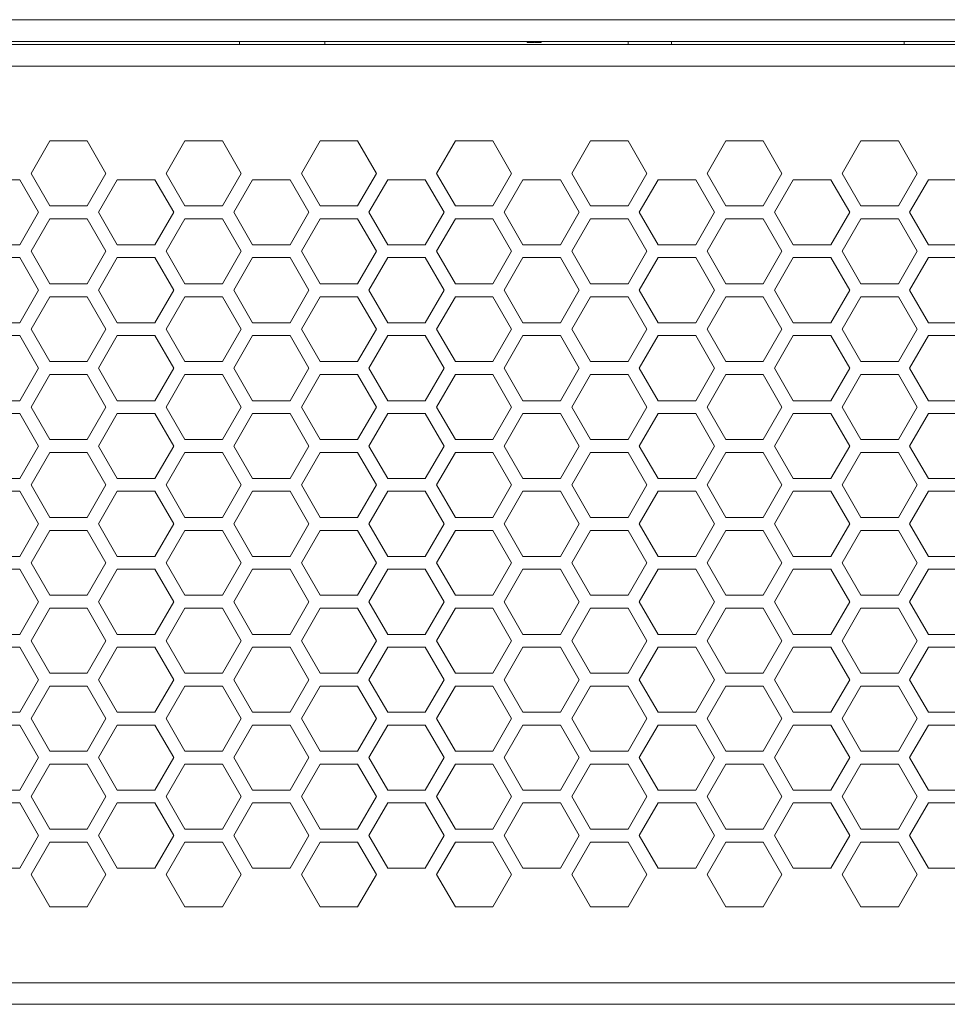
# Model space of a CAD drawing. Header units: millimetres. Extents: x 2378 to 2971, y 310 to 1352.
# Tile 17 of 23: x 2697 to 2782, y 403 to 494. Entities that reach past the tile are written whole.
import ezdxf

# ---------------------------------------------------------------- set-up
doc = ezdxf.new("R2010")
doc.units = ezdxf.units.MM
doc.header["$PDSIZE"] = -1
doc.dimstyles.new('ISO-25', dxfattribs={"dimtxt": 2.5, "dimasz": 2.5, "dimexe": 1.25, "dimexo": 0.625, "dimtad": 1, "dimtxsty": 'Standard', "dimcen": 2.5, "dimadec": 0, "dimazin": 0, "dimtfac": 1, "dimtmove": 0, "dimatfit": 3, "dimfxl": 0, "dimarcsym": 0})

# ---------------------------------------------------------------- blocks, each defined once
blk = doc.blocks.new('*D89')
at = {"color": 4, "linetype": 'Continuous', "lineweight": -2, "transparency": 16777216}
for p, q in [((2424.86, 404.018), (2424.86, 321.551)), ((2914.86, 404.018), (2914.86, 321.551)), ((2444.86, 326.551), (2633.456, 326.551)), ((2894.86, 326.551), (2693.456, 326.551))]:
    blk.add_line(p, q, dxfattribs=at)
at = {"color": 4, "linetype": 'Continuous', "transparency": 16777216}
for points in [[(2444.86, 329.884), (2444.86, 323.218), (2424.86, 326.551)], [(2894.86, 329.884), (2894.86, 323.218), (2914.86, 326.551)]]:
    blk.add_solid(points, dxfattribs=at)
at = {"layer": 'Defpoints', "color": 0, "linetype": 'Continuous', "transparency": 16777216}
for p in [(2424.86, 409.018), (2914.86, 409.018), (2914.86, 326.551)]:
    blk.add_point(p, dxfattribs=at)
at = {"color": 4, "linetype": 'Continuous', "lineweight": 5, "transparency": 16777216, "insert": (2663.456, 336.551), "char_height": 20, "attachment_point": 2}
blk.add_mtext('490', dxfattribs=at)
blk = doc.blocks.new('*D91')
at = {"color": 4, "linetype": 'ByBlock', "lineweight": -2, "transparency": 16777216}
for p, q in [((2435.873, 445.012), (2435.873, 365.917)), ((2903.916, 445.018), (2903.916, 365.917)), ((2455.873, 370.917), (2639.117, 370.917)), ((2883.916, 370.917), (2702.451, 370.917))]:
    blk.add_line(p, q, dxfattribs=at)
at = {"color": 4, "linetype": 'ByBlock', "transparency": 16777216}
for points in [[(2455.873, 374.251), (2455.873, 367.584), (2435.873, 370.917)], [(2883.916, 374.251), (2883.916, 367.584), (2903.916, 370.917)]]:
    blk.add_solid(points, dxfattribs=at)
at = {"layer": 'Defpoints', "color": 0, "linetype": 'ByBlock', "transparency": 16777216}
for p in [(2435.873, 450.012), (2903.916, 450.018), (2435.873, 370.917)]:
    blk.add_point(p, dxfattribs=at)
at = {"color": 4, "linetype": 'ByBlock', "lineweight": 5, "transparency": 16777216, "insert": (2670.784, 370.917), "char_height": 20, "attachment_point": 5}
blk.add_mtext('468', dxfattribs=at)

msp = doc.modelspace()

# ---------------------------------------------------------------- linework, layer by layer
at = {"color": 0, "linetype": 'ByBlock', "lineweight": 5}
for p, q in [((2451.86, 494.018), (2887.86, 494.018)), ((2889.86, 492.018), (2449.86, 492.018)), ((2449.86, 491.718), (2889.86, 491.718)), ((2716.91, 492.018), (2716.91, 491.718)), ((2724.81, 491.718), (2724.81, 492.018)), ((2743.526, 491.918), (2743.526, 492.018)), ((2743.526, 491.918), (2743.654, 491.918)), ((2743.654, 491.918), (2743.654, 492.018)), ((2743.654, 491.918), (2743.755, 491.918)), ((2743.755, 491.918), (2743.755, 492.018)), ((2743.755, 491.918), (2744.164, 491.918)), ((2744.164, 491.918), (2744.164, 492.018)), ((2744.239, 491.918), (2744.239, 492.018)), ((2744.239, 491.918), (2744.345, 491.918)), ((2744.345, 491.918), (2744.345, 492.018)), ((2744.345, 491.918), (2744.356, 491.918)), ((2744.356, 491.918), (2744.356, 492.018)), ((2744.356, 491.918), (2744.483, 491.918)), ((2744.483, 491.918), (2744.483, 492.018)), ((2744.483, 491.918), (2744.568, 491.918)), ((2744.568, 491.918), (2744.568, 492.018)), ((2744.568, 491.918), (2744.696, 491.918)), ((2744.696, 491.918), (2744.696, 492.018)), ((2744.696, 491.918), (2744.707, 491.918)), ((2744.707, 491.918), (2744.707, 492.018)), ((2744.707, 491.918), (2744.813, 491.918)), ((2744.813, 491.918), (2744.813, 492.018)), ((2752.86, 492.018), (2752.86, 491.718)), ((2756.86, 491.718), (2756.86, 492.018)), ((2778.36, 491.718), (2778.36, 492.018)), ((2887.86, 489.718), (2451.86, 489.718)), ((2699.378, 482.818), (2697.646, 479.818)), ((2702.842, 482.818), (2699.378, 482.818)), ((2704.574, 479.818), (2702.842, 482.818)), ((2711.878, 482.818), (2710.146, 479.818)), ((2715.342, 482.818), (2711.878, 482.818)), ((2717.074, 479.818), (2715.342, 482.818)), ((2724.378, 482.818), (2722.646, 479.818)), ((2724.378, 482.818), (2722.646, 479.818)), ((2724.378, 482.818), (2722.646, 479.818)), ((2727.842, 482.818), (2724.378, 482.818)), ((2727.842, 482.818), (2724.378, 482.818)), ((2729.574, 479.818), (2727.842, 482.818)), ((2729.574, 479.818), (2727.842, 482.818)), ((2736.878, 482.818), (2735.146, 479.818)), ((2740.342, 482.818), (2736.878, 482.818)), ((2742.074, 479.818), (2740.342, 482.818)), ((2749.378, 482.818), (2747.646, 479.818)), ((2752.842, 482.818), (2749.378, 482.818)), ((2754.574, 479.818), (2752.842, 482.818)), ((2761.878, 482.818), (2760.146, 479.818)), ((2765.342, 482.818), (2761.878, 482.818)), ((2767.074, 479.818), (2765.342, 482.818)), ((2774.378, 482.818), (2772.646, 479.818)), ((2774.378, 482.818), (2772.646, 479.818)), ((2777.842, 482.818), (2774.378, 482.818)), ((2777.842, 482.818), (2774.378, 482.818)), ((2779.574, 479.818), (2777.842, 482.818)), ((2779.574, 479.818), (2777.842, 482.818)), ((2697.646, 479.818), (2699.378, 476.818)), ((2702.842, 476.818), (2704.574, 479.818)), ((2710.146, 479.818), (2711.878, 476.818)), ((2715.342, 476.818), (2717.074, 479.818)), ((2722.646, 479.818), (2724.378, 476.818)), ((2722.646, 479.818), (2724.378, 476.818)), ((2727.842, 476.818), (2729.574, 479.818)), ((2727.842, 476.818), (2729.574, 479.818)), ((2735.146, 479.818), (2736.878, 476.818)), ((2740.342, 476.818), (2742.074, 479.818)), ((2747.646, 479.818), (2749.378, 476.818)), ((2752.842, 476.818), (2754.574, 479.818)), ((2760.146, 479.818), (2761.878, 476.818)), ((2765.342, 476.818), (2767.074, 479.818)), ((2772.646, 479.818), (2774.378, 476.818)), ((2772.646, 479.818), (2774.378, 476.818)), ((2777.842, 476.818), (2779.574, 479.818)), ((2777.842, 476.818), (2779.574, 479.818)), ((2696.599, 479.231), (2693.121, 479.231)), ((2698.339, 476.218), (2696.599, 479.231)), ((2705.621, 479.231), (2703.881, 476.218)), ((2709.099, 479.231), (2705.621, 479.231)), ((2710.839, 476.218), (2709.099, 479.231)), ((2718.121, 479.231), (2716.381, 476.218)), ((2721.599, 479.231), (2718.121, 479.231)), ((2723.339, 476.218), (2721.599, 479.231)), ((2730.621, 479.231), (2728.881, 476.218)), ((2734.099, 479.231), (2730.621, 479.231)), ((2735.839, 476.218), (2734.099, 479.231)), ((2743.121, 479.231), (2741.381, 476.218)), ((2746.599, 479.231), (2743.121, 479.231)), ((2748.339, 476.218), (2746.599, 479.231)), ((2755.621, 479.231), (2753.881, 476.218)), ((2759.099, 479.231), (2755.621, 479.231)), ((2760.839, 476.218), (2759.099, 479.231)), ((2768.121, 479.231), (2766.381, 476.218)), ((2771.599, 479.231), (2768.121, 479.231)), ((2773.339, 476.218), (2771.599, 479.231)), ((2780.621, 479.231), (2778.881, 476.218)), ((2784.099, 479.231), (2780.621, 479.231)), ((2696.599, 473.206), (2698.339, 476.218)), ((2699.378, 476.818), (2702.842, 476.818)), ((2703.881, 476.218), (2705.621, 473.206)), ((2709.099, 473.206), (2710.839, 476.218)), ((2711.878, 476.818), (2715.342, 476.818)), ((2716.381, 476.218), (2718.121, 473.206)), ((2721.599, 473.206), (2723.339, 476.218)), ((2724.378, 476.818), (2727.842, 476.818)), ((2724.378, 476.818), (2727.842, 476.818)), ((2728.881, 476.218), (2730.621, 473.206)), ((2734.099, 473.206), (2735.839, 476.218)), ((2736.878, 476.818), (2740.342, 476.818)), ((2741.381, 476.218), (2743.121, 473.206)), ((2746.599, 473.206), (2748.339, 476.218)), ((2749.378, 476.818), (2752.842, 476.818)), ((2753.881, 476.218), (2755.621, 473.206)), ((2759.099, 473.206), (2760.839, 476.218)), ((2761.878, 476.818), (2765.342, 476.818)), ((2766.381, 476.218), (2768.121, 473.206)), ((2771.599, 473.206), (2773.339, 476.218)), ((2774.378, 476.818), (2777.842, 476.818)), ((2774.378, 476.818), (2777.842, 476.818)), ((2778.881, 476.218), (2780.621, 473.206)), ((2699.378, 475.618), (2697.646, 472.618)), ((2702.842, 475.618), (2699.378, 475.618)), ((2704.574, 472.618), (2702.842, 475.618)), ((2711.878, 475.618), (2710.146, 472.618)), ((2715.342, 475.618), (2711.878, 475.618)), ((2717.074, 472.618), (2715.342, 475.618)), ((2724.378, 475.618), (2722.646, 472.618)), ((2724.378, 475.618), (2722.646, 472.618)), ((2727.842, 475.618), (2724.378, 475.618)), ((2727.842, 475.618), (2724.378, 475.618)), ((2729.574, 472.618), (2727.842, 475.618)), ((2729.574, 472.618), (2727.842, 475.618)), ((2736.878, 475.618), (2735.146, 472.618)), ((2740.342, 475.618), (2736.878, 475.618)), ((2742.074, 472.618), (2740.342, 475.618)), ((2749.378, 475.618), (2747.646, 472.618)), ((2752.842, 475.618), (2749.378, 475.618)), ((2754.574, 472.618), (2752.842, 475.618)), ((2761.878, 475.618), (2760.146, 472.618)), ((2765.342, 475.618), (2761.878, 475.618)), ((2767.074, 472.618), (2765.342, 475.618)), ((2774.378, 475.618), (2772.646, 472.618)), ((2774.378, 475.618), (2772.646, 472.618)), ((2777.842, 475.618), (2774.378, 475.618)), ((2777.842, 475.618), (2774.378, 475.618)), ((2779.574, 472.618), (2777.842, 475.618)), ((2779.574, 472.618), (2777.842, 475.618)), ((2693.121, 473.206), (2696.599, 473.206)), ((2705.621, 473.206), (2709.099, 473.206)), ((2718.121, 473.206), (2721.599, 473.206)), ((2730.621, 473.206), (2734.099, 473.206)), ((2743.121, 473.206), (2746.599, 473.206)), ((2755.621, 473.206), (2759.099, 473.206)), ((2768.121, 473.206), (2771.599, 473.206)), ((2780.621, 473.206), (2784.099, 473.206)), ((2697.646, 472.618), (2699.378, 469.618)), ((2702.842, 469.618), (2704.574, 472.618)), ((2710.146, 472.618), (2711.878, 469.618)), ((2715.342, 469.618), (2717.074, 472.618)), ((2722.646, 472.618), (2724.378, 469.618)), ((2722.646, 472.618), (2724.378, 469.618)), ((2727.842, 469.618), (2729.574, 472.618)), ((2727.842, 469.618), (2729.574, 472.618)), ((2735.146, 472.618), (2736.878, 469.618)), ((2740.342, 469.618), (2742.074, 472.618)), ((2747.646, 472.618), (2749.378, 469.618)), ((2752.842, 469.618), (2754.574, 472.618)), ((2760.146, 472.618), (2761.878, 469.618)), ((2765.342, 469.618), (2767.074, 472.618)), ((2772.646, 472.618), (2774.378, 469.618)), ((2772.646, 472.618), (2774.378, 469.618)), ((2777.842, 469.618), (2779.574, 472.618)), ((2777.842, 469.618), (2779.574, 472.618)), ((2696.599, 472.031), (2693.121, 472.031)), ((2698.339, 469.018), (2696.599, 472.031)), ((2705.621, 472.031), (2703.881, 469.018)), ((2709.099, 472.031), (2705.621, 472.031)), ((2710.839, 469.018), (2709.099, 472.031)), ((2718.121, 472.031), (2716.381, 469.018)), ((2721.599, 472.031), (2718.121, 472.031)), ((2723.339, 469.018), (2721.599, 472.031)), ((2730.621, 472.031), (2728.881, 469.018)), ((2734.099, 472.031), (2730.621, 472.031)), ((2735.839, 469.018), (2734.099, 472.031)), ((2743.121, 472.031), (2741.381, 469.018)), ((2746.599, 472.031), (2743.121, 472.031)), ((2748.339, 469.018), (2746.599, 472.031)), ((2755.621, 472.031), (2753.881, 469.018)), ((2759.099, 472.031), (2755.621, 472.031)), ((2760.839, 469.018), (2759.099, 472.031)), ((2768.121, 472.031), (2766.381, 469.018)), ((2771.599, 472.031), (2768.121, 472.031)), ((2773.339, 469.018), (2771.599, 472.031)), ((2780.621, 472.031), (2778.881, 469.018)), ((2784.099, 472.031), (2780.621, 472.031)), ((2699.378, 469.618), (2702.842, 469.618)), ((2711.878, 469.618), (2715.342, 469.618)), ((2724.378, 469.618), (2727.842, 469.618)), ((2724.378, 469.618), (2727.842, 469.618)), ((2736.878, 469.618), (2740.342, 469.618)), ((2749.378, 469.618), (2752.842, 469.618)), ((2761.878, 469.618), (2765.342, 469.618)), ((2774.378, 469.618), (2777.842, 469.618)), ((2774.378, 469.618), (2777.842, 469.618)), ((2696.599, 466.006), (2698.339, 469.018)), ((2703.881, 469.018), (2705.621, 466.006)), ((2709.099, 466.006), (2710.839, 469.018)), ((2716.381, 469.018), (2718.121, 466.006)), ((2721.599, 466.006), (2723.339, 469.018)), ((2728.881, 469.018), (2730.621, 466.006)), ((2734.099, 466.006), (2735.839, 469.018)), ((2741.381, 469.018), (2743.121, 466.006)), ((2746.599, 466.006), (2748.339, 469.018)), ((2753.881, 469.018), (2755.621, 466.006)), ((2759.099, 466.006), (2760.839, 469.018)), ((2766.381, 469.018), (2768.121, 466.006)), ((2771.599, 466.006), (2773.339, 469.018)), ((2778.881, 469.018), (2780.621, 466.006)), ((2699.378, 468.418), (2697.646, 465.418)), ((2702.842, 468.418), (2699.378, 468.418)), ((2704.574, 465.418), (2702.842, 468.418)), ((2711.878, 468.418), (2710.146, 465.418)), ((2715.342, 468.418), (2711.878, 468.418)), ((2717.074, 465.418), (2715.342, 468.418)), ((2724.378, 468.418), (2722.646, 465.418)), ((2724.378, 468.418), (2722.646, 465.418)), ((2727.842, 468.418), (2724.378, 468.418)), ((2727.842, 468.418), (2724.378, 468.418)), ((2729.574, 465.418), (2727.842, 468.418)), ((2729.574, 465.418), (2727.842, 468.418)), ((2736.878, 468.418), (2735.146, 465.418)), ((2740.342, 468.418), (2736.878, 468.418)), ((2742.074, 465.418), (2740.342, 468.418)), ((2749.378, 468.418), (2747.646, 465.418)), ((2752.842, 468.418), (2749.378, 468.418)), ((2754.574, 465.418), (2752.842, 468.418)), ((2761.878, 468.418), (2760.146, 465.418)), ((2765.342, 468.418), (2761.878, 468.418)), ((2767.074, 465.418), (2765.342, 468.418)), ((2774.378, 468.418), (2772.646, 465.418)), ((2774.378, 468.418), (2772.646, 465.418)), ((2777.842, 468.418), (2774.378, 468.418)), ((2777.842, 468.418), (2774.378, 468.418)), ((2779.574, 465.418), (2777.842, 468.418)), ((2779.574, 465.418), (2777.842, 468.418)), ((2693.121, 466.006), (2696.599, 466.006)), ((2705.621, 466.006), (2709.099, 466.006)), ((2718.121, 466.006), (2721.599, 466.006)), ((2730.621, 466.006), (2734.099, 466.006)), ((2743.121, 466.006), (2746.599, 466.006)), ((2755.621, 466.006), (2759.099, 466.006)), ((2768.121, 466.006), (2771.599, 466.006)), ((2780.621, 466.006), (2784.099, 466.006)), ((2697.646, 465.418), (2699.378, 462.418)), ((2702.842, 462.418), (2704.574, 465.418)), ((2710.146, 465.418), (2711.878, 462.418)), ((2715.342, 462.418), (2717.074, 465.418)), ((2722.646, 465.418), (2724.378, 462.418)), ((2722.646, 465.418), (2724.378, 462.418)), ((2727.842, 462.418), (2729.574, 465.418)), ((2727.842, 462.418), (2729.574, 465.418)), ((2735.146, 465.418), (2736.878, 462.418)), ((2740.342, 462.418), (2742.074, 465.418)), ((2747.646, 465.418), (2749.378, 462.418)), ((2752.842, 462.418), (2754.574, 465.418)), ((2760.146, 465.418), (2761.878, 462.418)), ((2765.342, 462.418), (2767.074, 465.418)), ((2772.646, 465.418), (2774.378, 462.418)), ((2772.646, 465.418), (2774.378, 462.418)), ((2777.842, 462.418), (2779.574, 465.418)), ((2777.842, 462.418), (2779.574, 465.418)), ((2696.599, 464.831), (2693.121, 464.831)), ((2698.339, 461.818), (2696.599, 464.831)), ((2705.621, 464.831), (2703.881, 461.818)), ((2709.099, 464.831), (2705.621, 464.831)), ((2710.839, 461.818), (2709.099, 464.831)), ((2718.121, 464.831), (2716.381, 461.818)), ((2721.599, 464.831), (2718.121, 464.831)), ((2723.339, 461.818), (2721.599, 464.831)), ((2730.621, 464.831), (2728.881, 461.818)), ((2734.099, 464.831), (2730.621, 464.831)), ((2735.839, 461.818), (2734.099, 464.831)), ((2743.121, 464.831), (2741.381, 461.818)), ((2746.599, 464.831), (2743.121, 464.831)), ((2748.339, 461.818), (2746.599, 464.831)), ((2755.621, 464.831), (2753.881, 461.818)), ((2759.099, 464.831), (2755.621, 464.831)), ((2760.839, 461.818), (2759.099, 464.831)), ((2768.121, 464.831), (2766.381, 461.818)), ((2771.599, 464.831), (2768.121, 464.831)), ((2773.339, 461.818), (2771.599, 464.831)), ((2780.621, 464.831), (2778.881, 461.818)), ((2784.099, 464.831), (2780.621, 464.831)), ((2699.378, 462.418), (2702.842, 462.418)), ((2711.878, 462.418), (2715.342, 462.418)), ((2724.378, 462.418), (2727.842, 462.418)), ((2724.378, 462.418), (2727.842, 462.418)), ((2736.878, 462.418), (2740.342, 462.418)), ((2749.378, 462.418), (2752.842, 462.418)), ((2761.878, 462.418), (2765.342, 462.418)), ((2774.378, 462.418), (2777.842, 462.418)), ((2774.378, 462.418), (2777.842, 462.418)), ((2696.599, 458.806), (2698.339, 461.818)), ((2703.881, 461.818), (2705.621, 458.806)), ((2709.099, 458.806), (2710.839, 461.818)), ((2716.381, 461.818), (2718.121, 458.806)), ((2721.599, 458.806), (2723.339, 461.818)), ((2728.881, 461.818), (2730.621, 458.806)), ((2734.099, 458.806), (2735.839, 461.818)), ((2741.381, 461.818), (2743.121, 458.806)), ((2746.599, 458.806), (2748.339, 461.818)), ((2753.881, 461.818), (2755.621, 458.806)), ((2759.099, 458.806), (2760.839, 461.818)), ((2766.381, 461.818), (2768.121, 458.806)), ((2771.599, 458.806), (2773.339, 461.818)), ((2778.881, 461.818), (2780.621, 458.806)), ((2699.378, 461.218), (2697.646, 458.218)), ((2702.842, 461.218), (2699.378, 461.218)), ((2704.574, 458.218), (2702.842, 461.218)), ((2711.878, 461.218), (2710.146, 458.218)), ((2715.342, 461.218), (2711.878, 461.218)), ((2717.074, 458.218), (2715.342, 461.218)), ((2724.378, 461.218), (2722.646, 458.218)), ((2724.378, 461.218), (2722.646, 458.218)), ((2727.842, 461.218), (2724.378, 461.218)), ((2727.842, 461.218), (2724.378, 461.218)), ((2729.574, 458.218), (2727.842, 461.218)), ((2729.574, 458.218), (2727.842, 461.218)), ((2736.878, 461.218), (2735.146, 458.218)), ((2740.342, 461.218), (2736.878, 461.218)), ((2742.074, 458.218), (2740.342, 461.218)), ((2749.378, 461.218), (2747.646, 458.218)), ((2752.842, 461.218), (2749.378, 461.218)), ((2754.574, 458.218), (2752.842, 461.218)), ((2761.878, 461.218), (2760.146, 458.218)), ((2765.342, 461.218), (2761.878, 461.218)), ((2767.074, 458.218), (2765.342, 461.218)), ((2774.378, 461.218), (2772.646, 458.218)), ((2774.378, 461.218), (2772.646, 458.218)), ((2777.842, 461.218), (2774.378, 461.218)), ((2777.842, 461.218), (2774.378, 461.218)), ((2779.574, 458.218), (2777.842, 461.218)), ((2779.574, 458.218), (2777.842, 461.218)), ((2693.121, 458.806), (2696.599, 458.806)), ((2705.621, 458.806), (2709.099, 458.806)), ((2718.121, 458.806), (2721.599, 458.806)), ((2730.621, 458.806), (2734.099, 458.806)), ((2743.121, 458.806), (2746.599, 458.806)), ((2755.621, 458.806), (2759.099, 458.806)), ((2768.121, 458.806), (2771.599, 458.806)), ((2780.621, 458.806), (2784.099, 458.806)), ((2697.646, 458.218), (2699.378, 455.218)), ((2702.842, 455.218), (2704.574, 458.218)), ((2710.146, 458.218), (2711.878, 455.218)), ((2715.342, 455.218), (2717.074, 458.218)), ((2722.646, 458.218), (2724.378, 455.218)), ((2722.646, 458.218), (2724.378, 455.218)), ((2727.842, 455.218), (2729.574, 458.218)), ((2727.842, 455.218), (2729.574, 458.218)), ((2735.146, 458.218), (2736.878, 455.218)), ((2740.342, 455.218), (2742.074, 458.218)), ((2747.646, 458.218), (2749.378, 455.218)), ((2752.842, 455.218), (2754.574, 458.218)), ((2760.146, 458.218), (2761.878, 455.218)), ((2765.342, 455.218), (2767.074, 458.218)), ((2772.646, 458.218), (2774.378, 455.218)), ((2772.646, 458.218), (2774.378, 455.218)), ((2777.842, 455.218), (2779.574, 458.218)), ((2777.842, 455.218), (2779.574, 458.218)), ((2696.599, 457.631), (2693.121, 457.631)), ((2698.339, 454.618), (2696.599, 457.631)), ((2705.621, 457.631), (2703.881, 454.618)), ((2709.099, 457.631), (2705.621, 457.631)), ((2710.839, 454.618), (2709.099, 457.631)), ((2718.121, 457.631), (2716.381, 454.618)), ((2721.599, 457.631), (2718.121, 457.631)), ((2723.339, 454.618), (2721.599, 457.631)), ((2730.621, 457.631), (2728.881, 454.618)), ((2734.099, 457.631), (2730.621, 457.631)), ((2735.839, 454.618), (2734.099, 457.631)), ((2743.121, 457.631), (2741.381, 454.618)), ((2746.599, 457.631), (2743.121, 457.631)), ((2748.339, 454.618), (2746.599, 457.631)), ((2755.621, 457.631), (2753.881, 454.618)), ((2759.099, 457.631), (2755.621, 457.631)), ((2760.839, 454.618), (2759.099, 457.631)), ((2768.121, 457.631), (2766.381, 454.618)), ((2771.599, 457.631), (2768.121, 457.631)), ((2773.339, 454.618), (2771.599, 457.631)), ((2780.621, 457.631), (2778.881, 454.618)), ((2784.099, 457.631), (2780.621, 457.631)), ((2699.378, 455.218), (2702.842, 455.218)), ((2711.878, 455.218), (2715.342, 455.218)), ((2724.378, 455.218), (2727.842, 455.218)), ((2724.378, 455.218), (2727.842, 455.218)), ((2736.878, 455.218), (2740.342, 455.218)), ((2749.378, 455.218), (2752.842, 455.218)), ((2761.878, 455.218), (2765.342, 455.218)), ((2774.378, 455.218), (2777.842, 455.218)), ((2774.378, 455.218), (2777.842, 455.218)), ((2696.599, 451.606), (2698.339, 454.618)), ((2703.881, 454.618), (2705.621, 451.606)), ((2709.099, 451.606), (2710.839, 454.618)), ((2716.381, 454.618), (2718.121, 451.606)), ((2721.599, 451.606), (2723.339, 454.618)), ((2728.881, 454.618), (2730.621, 451.606)), ((2734.099, 451.606), (2735.839, 454.618)), ((2741.381, 454.618), (2743.121, 451.606)), ((2746.599, 451.606), (2748.339, 454.618)), ((2753.881, 454.618), (2755.621, 451.606)), ((2759.099, 451.606), (2760.839, 454.618)), ((2766.381, 454.618), (2768.121, 451.606)), ((2771.599, 451.606), (2773.339, 454.618)), ((2778.881, 454.618), (2780.621, 451.606)), ((2699.378, 454.018), (2697.646, 451.018)), ((2702.842, 454.018), (2699.378, 454.018)), ((2704.574, 451.018), (2702.842, 454.018)), ((2711.878, 454.018), (2710.146, 451.018)), ((2715.342, 454.018), (2711.878, 454.018)), ((2717.074, 451.018), (2715.342, 454.018)), ((2724.378, 454.018), (2722.646, 451.018)), ((2724.378, 454.018), (2722.646, 451.018)), ((2727.842, 454.018), (2724.378, 454.018)), ((2727.842, 454.018), (2724.378, 454.018)), ((2729.574, 451.018), (2727.842, 454.018)), ((2729.574, 451.018), (2727.842, 454.018)), ((2736.878, 454.018), (2735.146, 451.018)), ((2740.342, 454.018), (2736.878, 454.018)), ((2742.074, 451.018), (2740.342, 454.018)), ((2749.378, 454.018), (2747.646, 451.018)), ((2752.842, 454.018), (2749.378, 454.018)), ((2754.574, 451.018), (2752.842, 454.018)), ((2761.878, 454.018), (2760.146, 451.018)), ((2765.342, 454.018), (2761.878, 454.018)), ((2767.074, 451.018), (2765.342, 454.018)), ((2774.378, 454.018), (2772.646, 451.018)), ((2774.378, 454.018), (2772.646, 451.018)), ((2777.842, 454.018), (2774.378, 454.018)), ((2777.842, 454.018), (2774.378, 454.018)), ((2779.574, 451.018), (2777.842, 454.018)), ((2779.574, 451.018), (2777.842, 454.018)), ((2693.121, 451.606), (2696.599, 451.606)), ((2705.621, 451.606), (2709.099, 451.606)), ((2718.121, 451.606), (2721.599, 451.606)), ((2730.621, 451.606), (2734.099, 451.606)), ((2743.121, 451.606), (2746.599, 451.606)), ((2755.621, 451.606), (2759.099, 451.606)), ((2768.121, 451.606), (2771.599, 451.606)), ((2780.621, 451.606), (2784.099, 451.606)), ((2697.646, 451.018), (2699.378, 448.018)), ((2702.842, 448.018), (2704.574, 451.018)), ((2710.146, 451.018), (2711.878, 448.018)), ((2715.342, 448.018), (2717.074, 451.018)), ((2722.646, 451.018), (2724.378, 448.018)), ((2722.646, 451.018), (2724.378, 448.018)), ((2727.842, 448.018), (2729.574, 451.018)), ((2727.842, 448.018), (2729.574, 451.018)), ((2735.146, 451.018), (2736.878, 448.018)), ((2740.342, 448.018), (2742.074, 451.018)), ((2747.646, 451.018), (2749.378, 448.018)), ((2752.842, 448.018), (2754.574, 451.018)), ((2760.146, 451.018), (2761.878, 448.018)), ((2765.342, 448.018), (2767.074, 451.018)), ((2772.646, 451.018), (2774.378, 448.018)), ((2772.646, 451.018), (2774.378, 448.018)), ((2777.842, 448.018), (2779.574, 451.018)), ((2777.842, 448.018), (2779.574, 451.018)), ((2696.599, 450.431), (2693.121, 450.431)), ((2698.339, 447.418), (2696.599, 450.431)), ((2705.621, 450.431), (2703.881, 447.418)), ((2709.099, 450.431), (2705.621, 450.431)), ((2710.839, 447.418), (2709.099, 450.431)), ((2718.121, 450.431), (2716.381, 447.418)), ((2721.599, 450.431), (2718.121, 450.431)), ((2723.339, 447.418), (2721.599, 450.431)), ((2730.621, 450.431), (2728.881, 447.418)), ((2734.099, 450.431), (2730.621, 450.431)), ((2735.839, 447.418), (2734.099, 450.431)), ((2743.121, 450.431), (2741.381, 447.418)), ((2746.599, 450.431), (2743.121, 450.431)), ((2748.339, 447.418), (2746.599, 450.431)), ((2755.621, 450.431), (2753.881, 447.418)), ((2759.099, 450.431), (2755.621, 450.431)), ((2760.839, 447.418), (2759.099, 450.431)), ((2768.121, 450.431), (2766.381, 447.418)), ((2771.599, 450.431), (2768.121, 450.431)), ((2773.339, 447.418), (2771.599, 450.431)), ((2780.621, 450.431), (2778.881, 447.418)), ((2784.099, 450.431), (2780.621, 450.431)), ((2699.378, 448.018), (2702.842, 448.018)), ((2711.878, 448.018), (2715.342, 448.018)), ((2724.378, 448.018), (2727.842, 448.018)), ((2724.378, 448.018), (2727.842, 448.018)), ((2736.878, 448.018), (2740.342, 448.018)), ((2749.378, 448.018), (2752.842, 448.018)), ((2761.878, 448.018), (2765.342, 448.018)), ((2774.378, 448.018), (2777.842, 448.018)), ((2774.378, 448.018), (2777.842, 448.018)), ((2696.599, 444.406), (2698.339, 447.418)), ((2699.378, 446.818), (2697.646, 443.818)), ((2702.842, 446.818), (2699.378, 446.818)), ((2704.574, 443.818), (2702.842, 446.818)), ((2703.881, 447.418), (2705.621, 444.406)), ((2709.099, 444.406), (2710.839, 447.418)), ((2711.878, 446.818), (2710.146, 443.818)), ((2715.342, 446.818), (2711.878, 446.818)), ((2717.074, 443.818), (2715.342, 446.818)), ((2716.381, 447.418), (2718.121, 444.406)), ((2721.599, 444.406), (2723.339, 447.418)), ((2724.378, 446.818), (2722.646, 443.818)), ((2724.378, 446.818), (2722.646, 443.818)), ((2727.842, 446.818), (2724.378, 446.818)), ((2727.842, 446.818), (2724.378, 446.818)), ((2729.574, 443.818), (2727.842, 446.818)), ((2729.574, 443.818), (2727.842, 446.818)), ((2728.881, 447.418), (2730.621, 444.406)), ((2734.099, 444.406), (2735.839, 447.418)), ((2736.878, 446.818), (2735.146, 443.818)), ((2740.342, 446.818), (2736.878, 446.818)), ((2742.074, 443.818), (2740.342, 446.818)), ((2741.381, 447.418), (2743.121, 444.406)), ((2746.599, 444.406), (2748.339, 447.418)), ((2749.378, 446.818), (2747.646, 443.818)), ((2752.842, 446.818), (2749.378, 446.818)), ((2754.574, 443.818), (2752.842, 446.818)), ((2753.881, 447.418), (2755.621, 444.406)), ((2759.099, 444.406), (2760.839, 447.418)), ((2761.878, 446.818), (2760.146, 443.818)), ((2765.342, 446.818), (2761.878, 446.818)), ((2767.074, 443.818), (2765.342, 446.818)), ((2766.381, 447.418), (2768.121, 444.406)), ((2771.599, 444.406), (2773.339, 447.418)), ((2774.378, 446.818), (2772.646, 443.818)), ((2774.378, 446.818), (2772.646, 443.818)), ((2777.842, 446.818), (2774.378, 446.818)), ((2777.842, 446.818), (2774.378, 446.818)), ((2779.574, 443.818), (2777.842, 446.818)), ((2779.574, 443.818), (2777.842, 446.818)), ((2778.881, 447.418), (2780.621, 444.406)), ((2693.121, 444.406), (2696.599, 444.406)), ((2705.621, 444.406), (2709.099, 444.406)), ((2718.121, 444.406), (2721.599, 444.406)), ((2730.621, 444.406), (2734.099, 444.406)), ((2743.121, 444.406), (2746.599, 444.406)), ((2755.621, 444.406), (2759.099, 444.406)), ((2768.121, 444.406), (2771.599, 444.406)), ((2780.621, 444.406), (2784.099, 444.406)), ((2696.599, 443.231), (2693.121, 443.231)), ((2698.339, 440.218), (2696.599, 443.231)), ((2697.646, 443.818), (2699.378, 440.818)), ((2702.842, 440.818), (2704.574, 443.818)), ((2705.621, 443.231), (2703.881, 440.218)), ((2709.099, 443.231), (2705.621, 443.231)), ((2710.839, 440.218), (2709.099, 443.231)), ((2710.146, 443.818), (2711.878, 440.818)), ((2715.342, 440.818), (2717.074, 443.818)), ((2718.121, 443.231), (2716.381, 440.218)), ((2721.599, 443.231), (2718.121, 443.231)), ((2723.339, 440.218), (2721.599, 443.231)), ((2722.646, 443.818), (2724.378, 440.818)), ((2722.646, 443.818), (2724.378, 440.818)), ((2727.842, 440.818), (2729.574, 443.818)), ((2727.842, 440.818), (2729.574, 443.818)), ((2730.621, 443.231), (2728.881, 440.218)), ((2734.099, 443.231), (2730.621, 443.231)), ((2735.839, 440.218), (2734.099, 443.231)), ((2735.146, 443.818), (2736.878, 440.818)), ((2740.342, 440.818), (2742.074, 443.818)), ((2743.121, 443.231), (2741.381, 440.218)), ((2746.599, 443.231), (2743.121, 443.231)), ((2748.339, 440.218), (2746.599, 443.231)), ((2747.646, 443.818), (2749.378, 440.818)), ((2752.842, 440.818), (2754.574, 443.818)), ((2755.621, 443.231), (2753.881, 440.218)), ((2759.099, 443.231), (2755.621, 443.231)), ((2760.839, 440.218), (2759.099, 443.231)), ((2760.146, 443.818), (2761.878, 440.818)), ((2765.342, 440.818), (2767.074, 443.818)), ((2768.121, 443.231), (2766.381, 440.218)), ((2771.599, 443.231), (2768.121, 443.231)), ((2773.339, 440.218), (2771.599, 443.231)), ((2772.646, 443.818), (2774.378, 440.818)), ((2772.646, 443.818), (2774.378, 440.818)), ((2777.842, 440.818), (2779.574, 443.818)), ((2777.842, 440.818), (2779.574, 443.818)), ((2780.621, 443.231), (2778.881, 440.218)), ((2784.099, 443.231), (2780.621, 443.231)), ((2699.378, 440.818), (2702.842, 440.818)), ((2711.878, 440.818), (2715.342, 440.818)), ((2724.378, 440.818), (2727.842, 440.818)), ((2724.378, 440.818), (2727.842, 440.818)), ((2736.878, 440.818), (2740.342, 440.818)), ((2749.378, 440.818), (2752.842, 440.818)), ((2761.878, 440.818), (2765.342, 440.818)), ((2774.378, 440.818), (2777.842, 440.818)), ((2774.378, 440.818), (2777.842, 440.818)), ((2696.599, 437.206), (2698.339, 440.218)), ((2699.378, 439.618), (2697.646, 436.618)), ((2702.842, 439.618), (2699.378, 439.618)), ((2704.574, 436.618), (2702.842, 439.618)), ((2703.881, 440.218), (2705.621, 437.206)), ((2709.099, 437.206), (2710.839, 440.218)), ((2711.878, 439.618), (2710.146, 436.618)), ((2715.342, 439.618), (2711.878, 439.618)), ((2717.074, 436.618), (2715.342, 439.618)), ((2716.381, 440.218), (2718.121, 437.206)), ((2721.599, 437.206), (2723.339, 440.218)), ((2724.378, 439.618), (2722.646, 436.618)), ((2724.378, 439.618), (2722.646, 436.618)), ((2727.842, 439.618), (2724.378, 439.618)), ((2727.842, 439.618), (2724.378, 439.618)), ((2729.574, 436.618), (2727.842, 439.618)), ((2729.574, 436.618), (2727.842, 439.618)), ((2728.881, 440.218), (2730.621, 437.206)), ((2734.099, 437.206), (2735.839, 440.218)), ((2736.878, 439.618), (2735.146, 436.618)), ((2740.342, 439.618), (2736.878, 439.618)), ((2742.074, 436.618), (2740.342, 439.618)), ((2741.381, 440.218), (2743.121, 437.206)), ((2746.599, 437.206), (2748.339, 440.218)), ((2749.378, 439.618), (2747.646, 436.618)), ((2752.842, 439.618), (2749.378, 439.618)), ((2754.574, 436.618), (2752.842, 439.618)), ((2753.881, 440.218), (2755.621, 437.206)), ((2759.099, 437.206), (2760.839, 440.218)), ((2761.878, 439.618), (2760.146, 436.618)), ((2765.342, 439.618), (2761.878, 439.618)), ((2767.074, 436.618), (2765.342, 439.618)), ((2766.381, 440.218), (2768.121, 437.206)), ((2771.599, 437.206), (2773.339, 440.218)), ((2774.378, 439.618), (2772.646, 436.618)), ((2774.378, 439.618), (2772.646, 436.618)), ((2777.842, 439.618), (2774.378, 439.618)), ((2777.842, 439.618), (2774.378, 439.618)), ((2779.574, 436.618), (2777.842, 439.618)), ((2779.574, 436.618), (2777.842, 439.618)), ((2778.881, 440.218), (2780.621, 437.206)), ((2693.121, 437.206), (2696.599, 437.206)), ((2705.621, 437.206), (2709.099, 437.206)), ((2718.121, 437.206), (2721.599, 437.206)), ((2730.621, 437.206), (2734.099, 437.206)), ((2743.121, 437.206), (2746.599, 437.206)), ((2755.621, 437.206), (2759.099, 437.206)), ((2768.121, 437.206), (2771.599, 437.206)), ((2780.621, 437.206), (2784.099, 437.206)), ((2696.599, 436.031), (2693.121, 436.031)), ((2698.339, 433.018), (2696.599, 436.031)), ((2697.646, 436.618), (2699.378, 433.618)), ((2702.842, 433.618), (2704.574, 436.618)), ((2705.621, 436.031), (2703.881, 433.018)), ((2709.099, 436.031), (2705.621, 436.031)), ((2710.839, 433.018), (2709.099, 436.031)), ((2710.146, 436.618), (2711.878, 433.618)), ((2715.342, 433.618), (2717.074, 436.618)), ((2718.121, 436.031), (2716.381, 433.018)), ((2721.599, 436.031), (2718.121, 436.031)), ((2723.339, 433.018), (2721.599, 436.031)), ((2722.646, 436.618), (2724.378, 433.618)), ((2722.646, 436.618), (2724.378, 433.618)), ((2727.842, 433.618), (2729.574, 436.618)), ((2727.842, 433.618), (2729.574, 436.618)), ((2730.621, 436.031), (2728.881, 433.018)), ((2734.099, 436.031), (2730.621, 436.031)), ((2735.839, 433.018), (2734.099, 436.031)), ((2735.146, 436.618), (2736.878, 433.618)), ((2740.342, 433.618), (2742.074, 436.618)), ((2743.121, 436.031), (2741.381, 433.018)), ((2746.599, 436.031), (2743.121, 436.031)), ((2748.339, 433.018), (2746.599, 436.031)), ((2747.646, 436.618), (2749.378, 433.618)), ((2752.842, 433.618), (2754.574, 436.618)), ((2755.621, 436.031), (2753.881, 433.018)), ((2759.099, 436.031), (2755.621, 436.031)), ((2760.839, 433.018), (2759.099, 436.031)), ((2760.146, 436.618), (2761.878, 433.618)), ((2765.342, 433.618), (2767.074, 436.618)), ((2768.121, 436.031), (2766.381, 433.018)), ((2771.599, 436.031), (2768.121, 436.031)), ((2773.339, 433.018), (2771.599, 436.031)), ((2772.646, 436.618), (2774.378, 433.618)), ((2772.646, 436.618), (2774.378, 433.618)), ((2777.842, 433.618), (2779.574, 436.618)), ((2777.842, 433.618), (2779.574, 436.618)), ((2780.621, 436.031), (2778.881, 433.018)), ((2784.099, 436.031), (2780.621, 436.031)), ((2699.378, 433.618), (2702.842, 433.618)), ((2711.878, 433.618), (2715.342, 433.618)), ((2724.378, 433.618), (2727.842, 433.618)), ((2724.378, 433.618), (2727.842, 433.618)), ((2736.878, 433.618), (2740.342, 433.618)), ((2749.378, 433.618), (2752.842, 433.618)), ((2761.878, 433.618), (2765.342, 433.618)), ((2774.378, 433.618), (2777.842, 433.618)), ((2774.378, 433.618), (2777.842, 433.618)), ((2696.599, 430.006), (2698.339, 433.018)), ((2699.378, 432.418), (2697.646, 429.418)), ((2702.842, 432.418), (2699.378, 432.418)), ((2704.574, 429.418), (2702.842, 432.418)), ((2703.881, 433.018), (2705.621, 430.006)), ((2709.099, 430.006), (2710.839, 433.018)), ((2711.878, 432.418), (2710.146, 429.418)), ((2715.342, 432.418), (2711.878, 432.418)), ((2717.074, 429.418), (2715.342, 432.418)), ((2716.381, 433.018), (2718.121, 430.006)), ((2721.599, 430.006), (2723.339, 433.018)), ((2724.378, 432.418), (2722.646, 429.418)), ((2724.378, 432.418), (2722.646, 429.418)), ((2727.842, 432.418), (2724.378, 432.418)), ((2727.842, 432.418), (2724.378, 432.418)), ((2729.574, 429.418), (2727.842, 432.418)), ((2729.574, 429.418), (2727.842, 432.418)), ((2728.881, 433.018), (2730.621, 430.006)), ((2734.099, 430.006), (2735.839, 433.018)), ((2736.878, 432.418), (2735.146, 429.418)), ((2740.342, 432.418), (2736.878, 432.418)), ((2742.074, 429.418), (2740.342, 432.418)), ((2741.381, 433.018), (2743.121, 430.006)), ((2746.599, 430.006), (2748.339, 433.018)), ((2749.378, 432.418), (2747.646, 429.418)), ((2752.842, 432.418), (2749.378, 432.418)), ((2754.574, 429.418), (2752.842, 432.418)), ((2753.881, 433.018), (2755.621, 430.006)), ((2759.099, 430.006), (2760.839, 433.018)), ((2761.878, 432.418), (2760.146, 429.418)), ((2765.342, 432.418), (2761.878, 432.418)), ((2767.074, 429.418), (2765.342, 432.418)), ((2766.381, 433.018), (2768.121, 430.006)), ((2771.599, 430.006), (2773.339, 433.018)), ((2774.378, 432.418), (2772.646, 429.418)), ((2774.378, 432.418), (2772.646, 429.418)), ((2777.842, 432.418), (2774.378, 432.418)), ((2777.842, 432.418), (2774.378, 432.418)), ((2779.574, 429.418), (2777.842, 432.418)), ((2779.574, 429.418), (2777.842, 432.418)), ((2778.881, 433.018), (2780.621, 430.006)), ((2693.121, 430.006), (2696.599, 430.006)), ((2705.621, 430.006), (2709.099, 430.006)), ((2718.121, 430.006), (2721.599, 430.006)), ((2730.621, 430.006), (2734.099, 430.006)), ((2743.121, 430.006), (2746.599, 430.006)), ((2755.621, 430.006), (2759.099, 430.006)), ((2768.121, 430.006), (2771.599, 430.006)), ((2780.621, 430.006), (2784.099, 430.006)), ((2696.599, 428.831), (2693.121, 428.831)), ((2698.339, 425.818), (2696.599, 428.831)), ((2697.646, 429.418), (2699.378, 426.418)), ((2702.842, 426.418), (2704.574, 429.418)), ((2705.621, 428.831), (2703.881, 425.818)), ((2709.099, 428.831), (2705.621, 428.831)), ((2710.839, 425.818), (2709.099, 428.831)), ((2710.146, 429.418), (2711.878, 426.418)), ((2715.342, 426.418), (2717.074, 429.418)), ((2718.121, 428.831), (2716.381, 425.818)), ((2721.599, 428.831), (2718.121, 428.831)), ((2723.339, 425.818), (2721.599, 428.831)), ((2722.646, 429.418), (2724.378, 426.418)), ((2722.646, 429.418), (2724.378, 426.418)), ((2727.842, 426.418), (2729.574, 429.418)), ((2727.842, 426.418), (2729.574, 429.418)), ((2730.621, 428.831), (2728.881, 425.818)), ((2734.099, 428.831), (2730.621, 428.831)), ((2735.839, 425.818), (2734.099, 428.831)), ((2735.146, 429.418), (2736.878, 426.418)), ((2740.342, 426.418), (2742.074, 429.418)), ((2743.121, 428.831), (2741.381, 425.818)), ((2746.599, 428.831), (2743.121, 428.831)), ((2748.339, 425.818), (2746.599, 428.831)), ((2747.646, 429.418), (2749.378, 426.418)), ((2752.842, 426.418), (2754.574, 429.418)), ((2755.621, 428.831), (2753.881, 425.818)), ((2759.099, 428.831), (2755.621, 428.831)), ((2760.839, 425.818), (2759.099, 428.831)), ((2760.146, 429.418), (2761.878, 426.418)), ((2765.342, 426.418), (2767.074, 429.418)), ((2768.121, 428.831), (2766.381, 425.818)), ((2771.599, 428.831), (2768.121, 428.831)), ((2773.339, 425.818), (2771.599, 428.831)), ((2772.646, 429.418), (2774.378, 426.418)), ((2772.646, 429.418), (2774.378, 426.418)), ((2777.842, 426.418), (2779.574, 429.418)), ((2777.842, 426.418), (2779.574, 429.418)), ((2780.621, 428.831), (2778.881, 425.818)), ((2784.099, 428.831), (2780.621, 428.831)), ((2699.378, 426.418), (2702.842, 426.418)), ((2711.878, 426.418), (2715.342, 426.418)), ((2724.378, 426.418), (2727.842, 426.418)), ((2724.378, 426.418), (2727.842, 426.418)), ((2736.878, 426.418), (2740.342, 426.418)), ((2749.378, 426.418), (2752.842, 426.418)), ((2761.878, 426.418), (2765.342, 426.418)), ((2774.378, 426.418), (2777.842, 426.418)), ((2774.378, 426.418), (2777.842, 426.418)), ((2696.599, 422.806), (2698.339, 425.818)), ((2699.378, 425.218), (2697.646, 422.218)), ((2702.842, 425.218), (2699.378, 425.218)), ((2704.574, 422.218), (2702.842, 425.218)), ((2703.881, 425.818), (2705.621, 422.806)), ((2709.099, 422.806), (2710.839, 425.818)), ((2711.878, 425.218), (2710.146, 422.218)), ((2715.342, 425.218), (2711.878, 425.218)), ((2717.074, 422.218), (2715.342, 425.218)), ((2716.381, 425.818), (2718.121, 422.806)), ((2721.599, 422.806), (2723.339, 425.818)), ((2724.378, 425.218), (2722.646, 422.218)), ((2724.378, 425.218), (2722.646, 422.218)), ((2727.842, 425.218), (2724.378, 425.218)), ((2727.842, 425.218), (2724.378, 425.218)), ((2729.574, 422.218), (2727.842, 425.218)), ((2729.574, 422.218), (2727.842, 425.218)), ((2728.881, 425.818), (2730.621, 422.806)), ((2734.099, 422.806), (2735.839, 425.818)), ((2736.878, 425.218), (2735.146, 422.218)), ((2740.342, 425.218), (2736.878, 425.218)), ((2742.074, 422.218), (2740.342, 425.218)), ((2741.381, 425.818), (2743.121, 422.806)), ((2746.599, 422.806), (2748.339, 425.818)), ((2749.378, 425.218), (2747.646, 422.218)), ((2752.842, 425.218), (2749.378, 425.218)), ((2754.574, 422.218), (2752.842, 425.218)), ((2753.881, 425.818), (2755.621, 422.806)), ((2759.099, 422.806), (2760.839, 425.818)), ((2761.878, 425.218), (2760.146, 422.218)), ((2765.342, 425.218), (2761.878, 425.218)), ((2767.074, 422.218), (2765.342, 425.218)), ((2766.381, 425.818), (2768.121, 422.806)), ((2771.599, 422.806), (2773.339, 425.818)), ((2774.378, 425.218), (2772.646, 422.218)), ((2774.378, 425.218), (2772.646, 422.218)), ((2777.842, 425.218), (2774.378, 425.218)), ((2777.842, 425.218), (2774.378, 425.218)), ((2779.574, 422.218), (2777.842, 425.218)), ((2779.574, 422.218), (2777.842, 425.218)), ((2778.881, 425.818), (2780.621, 422.806)), ((2693.121, 422.806), (2696.599, 422.806)), ((2705.621, 422.806), (2709.099, 422.806)), ((2718.121, 422.806), (2721.599, 422.806)), ((2730.621, 422.806), (2734.099, 422.806)), ((2743.121, 422.806), (2746.599, 422.806)), ((2755.621, 422.806), (2759.099, 422.806)), ((2768.121, 422.806), (2771.599, 422.806)), ((2780.621, 422.806), (2784.099, 422.806)), ((2696.599, 421.631), (2693.121, 421.631)), ((2698.339, 418.618), (2696.599, 421.631)), ((2697.646, 422.218), (2699.378, 419.218)), ((2702.842, 419.218), (2704.574, 422.218)), ((2705.621, 421.631), (2703.881, 418.618)), ((2709.099, 421.631), (2705.621, 421.631)), ((2710.839, 418.618), (2709.099, 421.631)), ((2710.146, 422.218), (2711.878, 419.218)), ((2715.342, 419.218), (2717.074, 422.218)), ((2718.121, 421.631), (2716.381, 418.618)), ((2721.599, 421.631), (2718.121, 421.631)), ((2723.339, 418.618), (2721.599, 421.631)), ((2722.646, 422.218), (2724.378, 419.218)), ((2722.646, 422.218), (2724.378, 419.218)), ((2727.842, 419.218), (2729.574, 422.218)), ((2727.842, 419.218), (2729.574, 422.218)), ((2730.621, 421.631), (2728.881, 418.618)), ((2734.099, 421.631), (2730.621, 421.631)), ((2735.839, 418.618), (2734.099, 421.631)), ((2735.146, 422.218), (2736.878, 419.218)), ((2740.342, 419.218), (2742.074, 422.218)), ((2743.121, 421.631), (2741.381, 418.618)), ((2746.599, 421.631), (2743.121, 421.631)), ((2748.339, 418.618), (2746.599, 421.631)), ((2747.646, 422.218), (2749.378, 419.218)), ((2752.842, 419.218), (2754.574, 422.218)), ((2755.621, 421.631), (2753.881, 418.618)), ((2759.099, 421.631), (2755.621, 421.631)), ((2760.839, 418.618), (2759.099, 421.631)), ((2760.146, 422.218), (2761.878, 419.218)), ((2765.342, 419.218), (2767.074, 422.218)), ((2768.121, 421.631), (2766.381, 418.618)), ((2771.599, 421.631), (2768.121, 421.631)), ((2773.339, 418.618), (2771.599, 421.631)), ((2772.646, 422.218), (2774.378, 419.218)), ((2772.646, 422.218), (2774.378, 419.218)), ((2777.842, 419.218), (2779.574, 422.218)), ((2777.842, 419.218), (2779.574, 422.218)), ((2780.621, 421.631), (2778.881, 418.618)), ((2784.099, 421.631), (2780.621, 421.631)), ((2696.599, 415.606), (2698.339, 418.618)), ((2699.378, 419.218), (2702.842, 419.218)), ((2703.881, 418.618), (2705.621, 415.606)), ((2709.099, 415.606), (2710.839, 418.618)), ((2711.878, 419.218), (2715.342, 419.218)), ((2716.381, 418.618), (2718.121, 415.606)), ((2721.599, 415.606), (2723.339, 418.618)), ((2724.378, 419.218), (2727.842, 419.218)), ((2724.378, 419.218), (2727.842, 419.218)), ((2728.881, 418.618), (2730.621, 415.606)), ((2734.099, 415.606), (2735.839, 418.618)), ((2736.878, 419.218), (2740.342, 419.218)), ((2741.381, 418.618), (2743.121, 415.606)), ((2746.599, 415.606), (2748.339, 418.618)), ((2749.378, 419.218), (2752.842, 419.218)), ((2753.881, 418.618), (2755.621, 415.606)), ((2759.099, 415.606), (2760.839, 418.618)), ((2761.878, 419.218), (2765.342, 419.218)), ((2766.381, 418.618), (2768.121, 415.606)), ((2771.599, 415.606), (2773.339, 418.618)), ((2774.378, 419.218), (2777.842, 419.218)), ((2774.378, 419.218), (2777.842, 419.218)), ((2778.881, 418.618), (2780.621, 415.606)), ((2699.378, 418.018), (2697.646, 415.018)), ((2702.842, 418.018), (2699.378, 418.018)), ((2704.574, 415.018), (2702.842, 418.018)), ((2711.878, 418.018), (2710.146, 415.018)), ((2715.342, 418.018), (2711.878, 418.018)), ((2717.074, 415.018), (2715.342, 418.018)), ((2724.378, 418.018), (2722.646, 415.018)), ((2724.378, 418.018), (2722.646, 415.018)), ((2727.842, 418.018), (2724.378, 418.018)), ((2727.842, 418.018), (2724.378, 418.018)), ((2729.574, 415.018), (2727.842, 418.018)), ((2729.574, 415.018), (2727.842, 418.018)), ((2736.878, 418.018), (2735.146, 415.018)), ((2740.342, 418.018), (2736.878, 418.018)), ((2742.074, 415.018), (2740.342, 418.018)), ((2749.378, 418.018), (2747.646, 415.018)), ((2752.842, 418.018), (2749.378, 418.018)), ((2754.574, 415.018), (2752.842, 418.018)), ((2761.878, 418.018), (2760.146, 415.018)), ((2765.342, 418.018), (2761.878, 418.018)), ((2767.074, 415.018), (2765.342, 418.018)), ((2774.378, 418.018), (2772.646, 415.018)), ((2774.378, 418.018), (2772.646, 415.018)), ((2777.842, 418.018), (2774.378, 418.018)), ((2777.842, 418.018), (2774.378, 418.018)), ((2779.574, 415.018), (2777.842, 418.018)), ((2779.574, 415.018), (2777.842, 418.018)), ((2693.121, 415.606), (2696.599, 415.606)), ((2697.646, 415.018), (2699.378, 412.018)), ((2702.842, 412.018), (2704.574, 415.018)), ((2705.621, 415.606), (2709.099, 415.606)), ((2710.146, 415.018), (2711.878, 412.018)), ((2715.342, 412.018), (2717.074, 415.018)), ((2718.121, 415.606), (2721.599, 415.606)), ((2722.646, 415.018), (2724.378, 412.018)), ((2722.646, 415.018), (2724.378, 412.018)), ((2727.842, 412.018), (2729.574, 415.018)), ((2727.842, 412.018), (2729.574, 415.018)), ((2730.621, 415.606), (2734.099, 415.606)), ((2735.146, 415.018), (2736.878, 412.018)), ((2740.342, 412.018), (2742.074, 415.018)), ((2743.121, 415.606), (2746.599, 415.606)), ((2747.646, 415.018), (2749.378, 412.018)), ((2752.842, 412.018), (2754.574, 415.018)), ((2755.621, 415.606), (2759.099, 415.606)), ((2760.146, 415.018), (2761.878, 412.018)), ((2765.342, 412.018), (2767.074, 415.018)), ((2768.121, 415.606), (2771.599, 415.606)), ((2772.646, 415.018), (2774.378, 412.018)), ((2772.646, 415.018), (2774.378, 412.018)), ((2777.842, 412.018), (2779.574, 415.018)), ((2777.842, 412.018), (2779.574, 415.018)), ((2780.621, 415.606), (2784.099, 415.606)), ((2699.378, 412.018), (2702.842, 412.018)), ((2711.878, 412.018), (2715.342, 412.018)), ((2724.378, 412.018), (2727.842, 412.018)), ((2724.378, 412.018), (2727.842, 412.018)), ((2736.878, 412.018), (2740.342, 412.018)), ((2749.378, 412.018), (2752.842, 412.018)), ((2761.878, 412.018), (2765.342, 412.018)), ((2774.378, 412.018), (2777.842, 412.018)), ((2774.378, 412.018), (2777.842, 412.018)), ((2451.86, 405.018), (2887.86, 405.018)), ((2889.86, 403.018), (2449.86, 403.018))]:
    msp.add_line(p, q, dxfattribs=at)

# ---------------------------------------------------------------- dimensions: what is measured, and where the dimension line sits
dim = msp.add_linear_dim(base=(2435.873, 370.917), p1=(2903.916, 450.018), p2=(2435.873, 450.012), dimstyle='ISO-25', override={"dimtxt": 20, "dimasz": 20, "dimexe": 5, "dimexo": 5, "dimgap": 5, "dimtad": 0, "dimdec": 1, "dimdsep": 46, "dimclrd": 4, "dimclre": 4, "dimclrt": 4, "dimadec": 2, "dimazin": 2, "dimtdec": 1, "dimtzin": 0}, dxfattribs=at)
dim.commit()
dim.dimension.update_dxf_attribs({"geometry": '*D91', "text_midpoint": (2670.784, 370.917), "dimtype": 160})
at = {"color": 7, "linetype": 'Continuous', "lineweight": 5}
dim = msp.add_linear_dim(base=(2914.86, 326.551), p1=(2424.86, 409.018), p2=(2914.86, 409.018), dimstyle='ISO-25', override={"dimtxt": 20, "dimasz": 20, "dimexe": 5, "dimexo": 5, "dimgap": 5, "dimtad": 0, "dimdec": 1, "dimdsep": 46, "dimclrd": 4, "dimclre": 4, "dimclrt": 4, "dimadec": 2, "dimazin": 2, "dimtdec": 1, "dimtzin": 0}, dxfattribs=at)
dim.commit()
dim.dimension.update_dxf_attribs({"geometry": '*D89', "text_midpoint": (2663.456, 326.551), "dimtype": 160})

doc.saveas('drawing.dxf')
